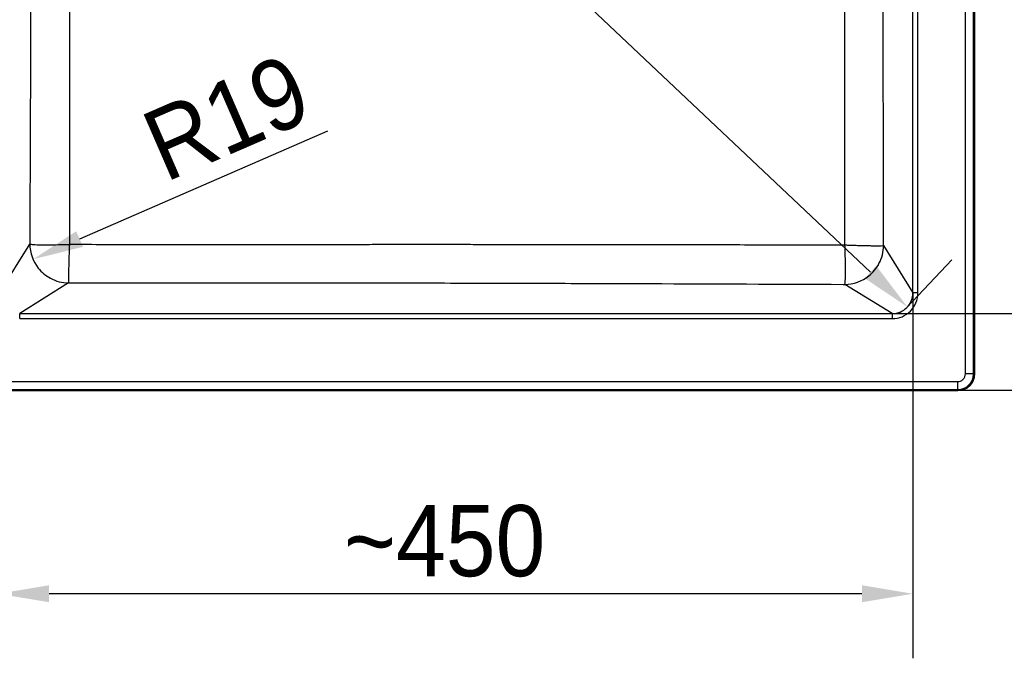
# Model space of a CAD drawing. Header units: millimetres. Extents: x 0 to 2100, y 0 to 2970.
# Tile 4 of 8: x 901 to 1385, y 1354 to 1668. Entities that reach past the tile are written whole.
import ezdxf

# ---------------------------------------------------------------- set-up
doc = ezdxf.new("R2010")
doc.units = ezdxf.units.MM
doc.header["$LTSCALE"] = 10
for name, color, linetype, lineweight in [('Dimensions(ISO)', 7, 'Continuous', 25), ('Visible Edges(ISO)', 7, 'Continuous', 50), ('Visible Tangent Edges(ISO)', 7, 'Continuous', 25)]:
    doc.layers.add(name, color=color, linetype=linetype, lineweight=lineweight)
doc.styles.add('Text_3.5mm', font='arial.ttf', dxfattribs={"width": 0.9})
doc.dimstyles.new('KS-STANDARD', dxfattribs={"dimscale": 10, "dimtxt": 3.5, "dimasz": 2.5, "dimexe": 3.175, "dimexo": 0, "dimgap": 0.8, "dimtad": 1, "dimdec": 1, "dimrnd": 1e-08, "dimtxsty": 'Text_3.5mm', "dimcen": 0.09, "dimdle": 10, "dimclrd": 7, "dimclre": 7, "dimclrt": 7, "dimadec": 0, "dimazin": 2, "dimtfac": 0.714286, "dimtdec": 4, "dimtmove": 0, "dimatfit": 3, "dimfxl": 1, "dimtolj": 1, "dimlwd": 25, "dimlwe": 25, "dimarcsym": 0})

# ---------------------------------------------------------------- blocks, each defined once
blk = doc.blocks.new('*D6')
at = {"layer": 'Defpoints', "color": 0, "linetype": 'Continuous', "transparency": 16777216}
for p in [(890.16, 1562.24), (1340.15, 1533.39), (890.16, 1385.43)]:
    blk.add_point(p, dxfattribs=at)
at = {"layer": 'Dimensions(ISO)', "color": 7, "linetype": 'Continuous', "lineweight": 25, "transparency": 16777216}
for p, q in [((890.16, 1562.24), (890.16, 1353.68)), ((1340.15, 1533.39), (1340.15, 1353.68)), ((1315.15, 1385.43), (915.16, 1385.43))]:
    blk.add_line(p, q, dxfattribs=at)
at = {"layer": 'Dimensions(ISO)', "color": 7, "linetype": 'Continuous', "transparency": 16777216}
for points in [[(915.16, 1389.6), (915.16, 1381.26), (890.16, 1385.43)], [(1315.15, 1389.6), (1315.15, 1381.26), (1340.15, 1385.43)]]:
    blk.add_solid(points, dxfattribs=at)
at = {"layer": 'Dimensions(ISO)', "color": 7, "linetype": 'Continuous', "lineweight": 25, "transparency": 16777216, "insert": (1060.2, 1411.3), "char_height": 35, "attachment_point": 4, "style": 'Text_3.5mm'}
blk.add_mtext('\\A1;\\fArial|b0|i0;\\H35.0000;~450', dxfattribs=at)
blk = doc.blocks.new('*D7')
at = {"layer": 'Defpoints', "color": 0, "linetype": 'Continuous', "transparency": 16777216}
for p in [(1362.35, 1985.56), (1540.1, 1985.56), (1362.35, 1485.56)]:
    blk.add_point(p, dxfattribs=at)
at = {"layer": 'Dimensions(ISO)', "color": 7, "linetype": 'Continuous', "lineweight": 25, "transparency": 16777216}
for p, q in [((1362.35, 1985.56), (1571.85, 1985.56)), ((1540.1, 1510.56), (1540.1, 1960.56)), ((1362.35, 1485.56), (1571.85, 1485.56))]:
    blk.add_line(p, q, dxfattribs=at)
at = {"layer": 'Dimensions(ISO)', "color": 7, "linetype": 'Continuous', "transparency": 16777216}
for points in [[(1535.94, 1960.56), (1544.27, 1960.56), (1540.1, 1985.56)], [(1535.94, 1510.56), (1544.27, 1510.56), (1540.1, 1485.56)]]:
    blk.add_solid(points, dxfattribs=at)
at = {"layer": 'Dimensions(ISO)', "color": 7, "linetype": 'Continuous', "lineweight": 25, "transparency": 16777216, "insert": (1514.23, 1700.81), "char_height": 35, "attachment_point": 4, "rotation": 90, "style": 'Text_3.5mm'}
blk.add_mtext('\\A1;500', dxfattribs=at)
blk = doc.blocks.new('*D9')
at = {"layer": 'Defpoints', "color": 0, "linetype": 'Continuous', "transparency": 16777216}
for p in [(924.93, 1557.64), (907.23, 1549.95)]:
    blk.add_point(p, dxfattribs=at)
at = {"layer": 'Dimensions(ISO)', "color": 7, "linetype": 'Continuous', "lineweight": 25, "transparency": 16777216}
blk.add_line((1052.21, 1612.93), (930.16, 1559.91), dxfattribs=at)
at = {"layer": 'Dimensions(ISO)', "color": 7, "linetype": 'Continuous', "transparency": 16777216}
blk.add_solid([(928.5, 1563.73), (931.82, 1556.09), (907.23, 1549.95)], dxfattribs=at)
at = {"layer": 'Dimensions(ISO)', "color": 7, "linetype": 'Continuous', "lineweight": 25, "transparency": 16777216, "insert": (965.47, 1603.46), "char_height": 35, "attachment_point": 4, "rotation": 23.4802, "style": 'Text_3.5mm'}
blk.add_mtext('\\A1;R19', dxfattribs=at)
blk = doc.blocks.new('*D10')
at = {"layer": 'Defpoints', "color": 0, "linetype": 'Continuous', "transparency": 16777216}
for p in [(1330.02, 1947.86), (1330.02, 1523.26), (1446.09, 1523.26)]:
    blk.add_point(p, dxfattribs=at)
at = {"layer": 'Dimensions(ISO)', "color": 7, "linetype": 'Continuous', "lineweight": 25, "transparency": 16777216}
for p, q in [((1330.02, 1947.86), (1477.84, 1947.86)), ((1446.09, 1922.86), (1446.09, 1548.26)), ((1330.02, 1523.26), (1477.84, 1523.26))]:
    blk.add_line(p, q, dxfattribs=at)
at = {"layer": 'Dimensions(ISO)', "color": 7, "linetype": 'Continuous', "transparency": 16777216}
for points in [[(1441.92, 1922.86), (1450.25, 1922.86), (1446.09, 1947.86)], [(1441.92, 1548.26), (1450.25, 1548.26), (1446.09, 1523.26)]]:
    blk.add_solid(points, dxfattribs=at)
at = {"layer": 'Dimensions(ISO)', "color": 7, "linetype": 'Continuous', "lineweight": 25, "transparency": 16777216, "insert": (1420.22, 1687.81), "char_height": 35, "attachment_point": 4, "rotation": 90, "style": 'Text_3.5mm'}
blk.add_mtext('\\A1;\\fArial|b0|i0;\\H35.0000;~425', dxfattribs=at)
blk = doc.blocks.new('*D14')
at = {"layer": 'Defpoints', "color": 0, "linetype": 'Continuous', "transparency": 16777216}
for p in [(893.49, 1944.92), (1337.21, 1526.2), (1337.5, 1526.51)]:
    blk.add_point(p, dxfattribs=at)
at = {"layer": 'Dimensions(ISO)', "color": 7, "linetype": 'Continuous', "lineweight": 25, "transparency": 16777216}
for p, q in [((893.49, 1944.92), (915.57, 1968.31)), ((911.96, 1928.06), (1319.31, 1543.66)), ((1337.21, 1526.2), (1359.29, 1549.6))]:
    blk.add_line(p, q, dxfattribs=at)
at = {"layer": 'Dimensions(ISO)', "color": 7, "linetype": 'Continuous', "transparency": 16777216}
for points in [[(914.82, 1931.09), (909.1, 1925.03), (893.78, 1945.22)], [(1322.17, 1546.69), (1316.46, 1540.63), (1337.5, 1526.51)]]:
    blk.add_solid(points, dxfattribs=at)
at = {"layer": 'Dimensions(ISO)', "color": 7, "linetype": 'Continuous', "lineweight": 25, "transparency": 16777216, "insert": (1098.79, 1787.33), "char_height": 35, "attachment_point": 4, "rotation": 316.6604, "style": 'Text_3.5mm'}
blk.add_mtext('\\A1;\\fArial|b0|i0;\\H35.0000;~610', dxfattribs=at)

msp = doc.modelspace()

# ---------------------------------------------------------------- linework, layer by layer
at = {"layer": 'Visible Edges(ISO)'}
for p, q in [((1370.353, 1977.559), (1370.353, 1493.559)), ((1362.353, 1485.559), (408.353, 1485.559))]:
    msp.add_line(p, q, dxfattribs=at)
msp.add_arc((1362.353, 1493.559), 8, 270, 0, dxfattribs=at)
at = {"layer": 'Visible Tangent Edges(ISO)'}
for p, q in [((1366.064, 1493.559), (1366.064, 1977.559)), ((1370.054, 1493.559), (1370.054, 1977.559)), ((1340.153, 1533.392), (1340.153, 1937.726)), ((1342.644, 1533.392), (1342.644, 1937.726)), ((890.553, 1533.385), (905.629, 1557.459)), ((1325.786, 1556.718), (1340.153, 1533.392)), ((924.756, 1538.337), (900.679, 1523.259)), ((1330.02, 1523.259), (1306.697, 1537.625)), ((1342.644, 1533.392), (1340.153, 1533.392)), ((900.679, 1520.768), (900.679, 1523.259)), ((900.679, 1523.259), (1330.02, 1523.259)), ((1330.02, 1523.259), (1330.02, 1520.768)), ((900.679, 1520.768), (1330.02, 1520.768)), ((1370.054, 1493.559), (1366.064, 1493.559)), ((1370.054, 1493.559), (1370.353, 1493.559)), ((408.353, 1489.848), (1362.353, 1489.848)), ((1362.353, 1485.858), (1362.353, 1489.848)), ((408.353, 1485.858), (1362.353, 1485.858)), ((1362.353, 1485.559), (1362.353, 1485.858))]:
    msp.add_line(p, q, dxfattribs=at)
msp.add_arc((1362.353, 1493.559), 7.701, 270, 0, dxfattribs=at)
for points, knots in [([(925.127, 1913.81), (925.144, 1905.982), (925.158, 1898.516), (925.17, 1891.728), (925.175, 1888.334), (925.18, 1885.006), (925.185, 1881.85), (925.187, 1880.273), (925.189, 1878.69), (925.19, 1877.201), (925.191, 1875.712), (925.195, 1874.17), (925.196, 1872.731), (925.197, 1871.608), (925.199, 1870.48), (925.2, 1869.358), (925.202, 1867.206), (925.204, 1865.107), (925.205, 1863.063), (925.207, 1860.709), (925.208, 1858.374), (925.209, 1856.154), (925.212, 1850.999), (925.213, 1846.022), (925.212, 1841.411), (925.211, 1835.528), (925.208, 1830.015), (925.203, 1824.867), (925.201, 1821.946), (925.197, 1819.141), (925.194, 1816.453), (925.189, 1812.74), (925.183, 1809.147), (925.177, 1805.772), (925.175, 1804.703), (925.173, 1803.641), (925.17, 1802.591), (925.166, 1800.33), (925.161, 1798.125), (925.156, 1796.022), (925.144, 1790.467), (925.13, 1785.239), (925.117, 1780.283), (925.101, 1774.252), (925.086, 1768.625), (925.074, 1763.306), (925.07, 1761.5), (925.066, 1759.709), (925.062, 1757.936), (925.056, 1754.955), (925.051, 1752.024), (925.047, 1749.151), (925.041, 1744.57), (925.038, 1740.066), (925.038, 1735.559), (925.038, 1731.052), (925.041, 1726.581), (925.047, 1721.967), (925.051, 1719.067), (925.056, 1716.161), (925.062, 1713.182), (925.066, 1711.422), (925.07, 1709.637), (925.074, 1707.812), (925.085, 1702.898), (925.099, 1697.884), (925.113, 1692.455), (925.114, 1691.916), (925.116, 1691.376), (925.117, 1690.834), (925.123, 1688.645), (925.129, 1686.42), (925.135, 1684.085), (925.142, 1681.171), (925.149, 1678.243), (925.156, 1675.096), (925.161, 1672.951), (925.166, 1670.769), (925.17, 1668.526), (925.179, 1664.186), (925.187, 1659.62), (925.194, 1654.665), (925.197, 1651.949), (925.201, 1649.154), (925.203, 1646.251), (925.208, 1641.121), (925.211, 1635.657), (925.212, 1629.707), (925.212, 1627.424), (925.212, 1625.123), (925.212, 1622.697), (925.212, 1620.001), (925.211, 1617.282), (925.209, 1614.412), (925.207, 1610.348), (925.204, 1606.179), (925.2, 1601.759), (925.199, 1600.652), (925.197, 1599.529), (925.196, 1598.387), (925.19, 1592.486), (925.181, 1586.265), (925.17, 1579.39), (925.164, 1575.952), (925.157, 1572.433), (925.15, 1568.733), (925.143, 1565.033), (925.135, 1561.222), (925.127, 1557.308)], [0, 0, 0, 0, 0.03125, 0.03125, 0.03125, 0.046875, 0.046875, 0.046875, 0.0546875, 0.0546875, 0.0546875, 0.0625, 0.0625, 0.0625, 0.0685932, 0.0685932, 0.0685932, 0.0802893, 0.0802893, 0.0802893, 0.09375, 0.09375, 0.09375, 0.125, 0.125, 0.125, 0.1648717, 0.1648717, 0.1648717, 0.1875, 0.1875, 0.1875, 0.21875, 0.21875, 0.21875, 0.2286554, 0.2286554, 0.2286554, 0.25, 0.25, 0.25, 0.3063824, 0.3063824, 0.3063824, 0.375, 0.375, 0.375, 0.3983055, 0.3983055, 0.3983055, 0.4375, 0.4375, 0.4375, 0.5, 0.5, 0.5, 0.5625, 0.5625, 0.5625, 0.6017916, 0.6017916, 0.6017916, 0.625, 0.625, 0.625, 0.6875, 0.6875, 0.6875, 0.6937, 0.6937, 0.6937, 0.71875, 0.71875, 0.71875, 0.75, 0.75, 0.75, 0.771292, 0.771292, 0.771292, 0.8125, 0.8125, 0.8125, 0.8350873, 0.8350873, 0.8350873, 0.875, 0.875, 0.875, 0.8903153, 0.8903153, 0.8903153, 0.9073432, 0.9073432, 0.9073432, 0.9314566, 0.9314566, 0.9314566, 0.9375, 0.9375, 0.9375, 0.96875, 0.96875, 0.96875, 0.984375, 0.984375, 0.984375, 1, 1, 1, 1]), ([(905.629, 1913.659), (905.63, 1913.391), (905.631, 1913.123), (905.695, 1898.058), (905.816, 1868.472), (905.956, 1831.494), (906.052, 1801.93), (906.111, 1779.786), (906.151, 1757.665), (906.165, 1735.559), (906.151, 1713.453), (906.111, 1691.332), (906.052, 1669.188), (905.956, 1639.624), (905.816, 1602.646), (905.695, 1573.06), (905.631, 1557.994), (905.63, 1557.727), (905.629, 1557.459)], [0, 0, 0, 0, 0.002256, 0.002256, 0.1269435, 0.2515438, 0.3137795, 0.3759394, 0.4380064, 0.5, 0.5619936, 0.6240606, 0.6862205, 0.7484562, 0.8730565, 0.997744, 0.997744, 1, 1, 1, 1]), ([(1306.76, 1557.019), (1306.751, 1566.173), (1306.743, 1575.198), (1306.736, 1583.846), (1306.732, 1588.169), (1306.729, 1592.518), (1306.726, 1596.695), (1306.724, 1598.783), (1306.723, 1600.867), (1306.721, 1602.947), (1306.72, 1605.027), (1306.719, 1607.148), (1306.717, 1609.175), (1306.716, 1611.202), (1306.715, 1613.225), (1306.714, 1615.245), (1306.712, 1617.265), (1306.711, 1619.327), (1306.71, 1621.296), (1306.709, 1623.265), (1306.708, 1625.23), (1306.707, 1627.193), (1306.706, 1629.155), (1306.705, 1631.16), (1306.704, 1633.072), (1306.702, 1637.489), (1306.7, 1641.917), (1306.698, 1646.265), (1306.697, 1649.449), (1306.696, 1652.59), (1306.695, 1655.651), (1306.694, 1657.461), (1306.694, 1659.268), (1306.693, 1661.074), (1306.692, 1663.071), (1306.692, 1665.097), (1306.691, 1667.046), (1306.69, 1669.71), (1306.69, 1672.384), (1306.689, 1675.049), (1306.689, 1675.722), (1306.689, 1676.39), (1306.688, 1677.046), (1306.687, 1683.916), (1306.686, 1690.843), (1306.685, 1697.404), (1306.684, 1700.684), (1306.684, 1704.012), (1306.683, 1707.238), (1306.683, 1708.85), (1306.683, 1710.479), (1306.683, 1712.076), (1306.683, 1713.672), (1306.683, 1715.305), (1306.683, 1716.864), (1306.682, 1723.1), (1306.682, 1729.324), (1306.682, 1735.559)], [0, 0, 0, 0, 0.125, 0.125, 0.125, 0.1875, 0.1875, 0.1875, 0.21875, 0.21875, 0.21875, 0.25, 0.25, 0.25, 0.28125, 0.28125, 0.28125, 0.3125, 0.3125, 0.3125, 0.34375, 0.34375, 0.34375, 0.375, 0.375, 0.375, 0.4471533, 0.4471533, 0.4471533, 0.5, 0.5, 0.5, 0.53125, 0.53125, 0.53125, 0.5658058, 0.5658058, 0.5658058, 0.6130659, 0.6130659, 0.6130659, 0.625, 0.625, 0.625, 0.75, 0.75, 0.75, 0.8125, 0.8125, 0.8125, 0.84375, 0.84375, 0.84375, 0.875, 0.875, 0.875, 1, 1, 1, 1]), ([(1325.786, 1556.718), (1325.785, 1556.996), (1325.784, 1557.274), (1325.714, 1587.218), (1325.657, 1616.889), (1325.58, 1676.226), (1325.559, 1705.892), (1325.559, 1735.559)], [0, 0, 0, 0, 0.0046673, 0.0046673, 0.5024187, 0.5024187, 1, 1, 1, 1]), ([(905.629, 1557.459), (905.662, 1553.131), (907.163, 1548.957), (909.839, 1545.604), (911.453, 1543.58), (913.534, 1541.845), (915.818, 1540.621), (918.549, 1539.156), (921.623, 1538.36), (924.756, 1538.337)], [0.00000001, 0.00000001, 0.00000001, 0.00000001, 0.43001615, 0.43001615, 0.43001615, 0.68953466, 0.68953466, 0.68953466, 1, 1, 1, 1]), ([(905.629, 1557.459), (905.843, 1557.352), (906.458, 1557.27), (907.464, 1557.207), (908.456, 1557.144), (909.83, 1557.098), (911.887, 1557.082), (913.454, 1557.069), (915.429, 1557.075), (918.019, 1557.119), (918.094, 1557.121), (918.211, 1557.123), (918.244, 1557.123), (920.376, 1557.161), (922.056, 1557.208), (923.2, 1557.243), (924.343, 1557.278), (924.973, 1557.302), (925.127, 1557.308)], [0, 0, 0, 0, 0.18136782, 0.18136782, 0.18136782, 0.35999434, 0.35999434, 0.35999434, 0.49609375, 0.49609375, 0.49609375, 0.5, 0.5, 0.5, 0.75, 0.75, 0.75, 1, 1, 1, 1]), ([(925.127, 1557.308), (925.107, 1556.788), (925.085, 1556.18), (925.06, 1555.479), (925.047, 1555.128), (925.034, 1554.755), (925.021, 1554.359), (925.014, 1554.161), (925.007, 1553.958), (925, 1553.749), (924.996, 1553.644), (924.993, 1553.539), (924.989, 1553.431), (924.987, 1553.378), (924.985, 1553.324), (924.984, 1553.269), (924.983, 1553.242), (924.982, 1553.215), (924.981, 1553.188), (924.98, 1553.174), (924.98, 1553.16), (924.98, 1553.147), (924.979, 1553.14), (924.979, 1553.133), (924.979, 1553.126), (924.979, 1553.119), (924.978, 1553.112), (924.977, 1553.057), (924.947, 1552.154), (924.921, 1551.332), (924.898, 1550.581), (924.831, 1548.382), (924.791, 1546.787), (924.763, 1545.501), (924.754, 1545.106), (924.747, 1544.742), (924.74, 1544.404), (924.718, 1543.26), (924.706, 1542.401), (924.698, 1541.682), (924.691, 1541.065), (924.689, 1540.557), (924.691, 1540.119), (924.691, 1539.895), (924.693, 1539.691), (924.696, 1539.504), (924.705, 1538.95), (924.722, 1538.519), (924.756, 1538.337)], [0, 0, 0, 0, 0.25, 0.25, 0.25, 0.375, 0.375, 0.375, 0.4375, 0.4375, 0.4375, 0.46875, 0.46875, 0.46875, 0.484375, 0.484375, 0.484375, 0.4921875, 0.4921875, 0.4921875, 0.4960937, 0.4960937, 0.4960937, 0.4980469, 0.4980469, 0.4980469, 0.5, 0.5, 0.5, 0.5318232, 0.5318232, 0.5318232, 0.625, 0.625, 0.625, 0.6535534, 0.6535534, 0.6535534, 0.75, 0.75, 0.75, 0.8327824, 0.8327824, 0.8327824, 0.875, 0.875, 0.875, 1, 1, 1, 1]), ([(925.127, 1557.308), (936.896, 1557.306), (948.388, 1557.303), (959.827, 1557.301), (964.19, 1557.3), (968.536, 1557.299), (972.886, 1557.298), (979.942, 1557.297), (987.01, 1557.295), (994.183, 1557.295), (997.082, 1557.295), (999.959, 1557.295), (1002.903, 1557.295), (1005.847, 1557.294), (1008.746, 1557.294), (1011.731, 1557.295), (1014.707, 1557.295), (1017.632, 1557.295), (1020.669, 1557.295), (1020.679, 1557.295), (1020.689, 1557.295), (1020.699, 1557.295), (1022.223, 1557.295), (1023.746, 1557.296), (1025.269, 1557.296), (1026.998, 1557.296), (1028.706, 1557.296), (1030.469, 1557.297), (1033.364, 1557.297), (1036.229, 1557.298), (1039.185, 1557.298), (1042.355, 1557.299), (1045.491, 1557.3), (1048.776, 1557.3), (1050.418, 1557.301), (1052.062, 1557.301), (1053.707, 1557.301), (1055.543, 1557.302), (1057.348, 1557.302), (1059.238, 1557.303), (1060.736, 1557.303), (1062.238, 1557.303), (1063.742, 1557.304), (1065.307, 1557.304), (1066.836, 1557.304), (1068.44, 1557.305), (1068.578, 1557.305), (1068.716, 1557.305), (1068.856, 1557.305), (1070.612, 1557.305), (1072.371, 1557.306), (1074.134, 1557.306), (1075.896, 1557.306), (1077.61, 1557.307), (1079.431, 1557.307), (1081.451, 1557.307), (1083.486, 1557.307), (1085.509, 1557.308), (1087.175, 1557.308), (1088.821, 1557.308), (1090.555, 1557.308), (1093.247, 1557.308), (1095.956, 1557.309), (1098.65, 1557.309), (1101.617, 1557.309), (1104.752, 1557.309), (1107.871, 1557.308), (1109.869, 1557.308), (1111.831, 1557.308), (1113.892, 1557.308), (1114.65, 1557.307), (1115.411, 1557.307), (1116.173, 1557.307), (1119.553, 1557.307), (1122.976, 1557.306), (1126.46, 1557.305), (1128.595, 1557.304), (1130.787, 1557.303), (1132.985, 1557.302), (1135.184, 1557.301), (1137.36, 1557.3), (1139.62, 1557.299), (1147.413, 1557.295), (1155.435, 1557.29), (1163.86, 1557.282), (1165.209, 1557.281), (1166.569, 1557.28), (1167.94, 1557.279), (1177.869, 1557.269), (1188.184, 1557.257), (1199.014, 1557.242), (1203.121, 1557.236), (1207.288, 1557.23), (1211.514, 1557.224), (1212.86, 1557.222), (1214.211, 1557.219), (1215.569, 1557.217), (1221.191, 1557.208), (1226.96, 1557.198), (1232.761, 1557.187), (1244.362, 1557.166), (1256.536, 1557.14), (1268.843, 1557.112), (1271.92, 1557.105), (1275.051, 1557.098), (1278.172, 1557.091), (1281.292, 1557.083), (1284.482, 1557.076), (1287.606, 1557.068), (1293.855, 1557.052), (1300.24, 1557.036), (1306.76, 1557.019)], [0, 0, 0, 0, 0.125, 0.125, 0.125, 0.1726752, 0.1726752, 0.1726752, 0.25, 0.25, 0.25, 0.28125, 0.28125, 0.28125, 0.3125, 0.3125, 0.3125, 0.3436475, 0.3436475, 0.3436475, 0.34375, 0.34375, 0.34375, 0.359375, 0.359375, 0.359375, 0.3771136, 0.3771136, 0.3771136, 0.40625, 0.40625, 0.40625, 0.4375, 0.4375, 0.4375, 0.453125, 0.453125, 0.453125, 0.4705516, 0.4705516, 0.4705516, 0.484375, 0.484375, 0.484375, 0.4987604, 0.4987604, 0.4987604, 0.5, 0.5, 0.5, 0.515625, 0.515625, 0.515625, 0.5312429, 0.5312429, 0.5312429, 0.5485652, 0.5485652, 0.5485652, 0.5628361, 0.5628361, 0.5628361, 0.5849818, 0.5849818, 0.5849818, 0.609375, 0.609375, 0.609375, 0.625, 0.625, 0.625, 0.6307499, 0.6307499, 0.6307499, 0.65625, 0.65625, 0.65625, 0.671875, 0.671875, 0.671875, 0.6875, 0.6875, 0.6875, 0.7413721, 0.7413721, 0.7413721, 0.75, 0.75, 0.75, 0.8125, 0.8125, 0.8125, 0.8362044, 0.8362044, 0.8362044, 0.84375, 0.84375, 0.84375, 0.875, 0.875, 0.875, 0.9375, 0.9375, 0.9375, 0.953125, 0.953125, 0.953125, 0.96875, 0.96875, 0.96875, 1, 1, 1, 1]), ([(1306.697, 1537.625), (1306.796, 1537.839), (1306.869, 1538.45), (1306.925, 1539.449), (1306.979, 1540.434), (1307.017, 1541.798), (1307.024, 1543.845), (1307.027, 1544.645), (1307.024, 1545.552), (1307.014, 1546.596), (1307.009, 1547.118), (1307.003, 1547.673), (1306.994, 1548.267), (1306.989, 1548.564), (1306.984, 1548.87), (1306.979, 1549.186), (1306.976, 1549.344), (1306.973, 1549.505), (1306.97, 1549.668), (1306.968, 1549.783), (1306.966, 1549.887), (1306.963, 1550.026), (1306.962, 1550.085), (1306.96, 1550.143), (1306.96, 1550.165), (1306.916, 1552.288), (1306.866, 1553.963), (1306.828, 1555.102), (1306.818, 1555.419), (1306.808, 1555.696), (1306.8, 1555.935), (1306.792, 1556.172), (1306.784, 1556.371), (1306.779, 1556.532), (1306.77, 1556.777), (1306.764, 1556.935), (1306.761, 1557.007), (1306.761, 1557.011), (1306.761, 1557.015), (1306.76, 1557.019)], [0, 0, 0, 0, 0.1813572, 0.1813572, 0.1813572, 0.3602051, 0.3602051, 0.3602051, 0.4301026, 0.4301026, 0.4301026, 0.4650513, 0.4650513, 0.4650513, 0.4825256, 0.4825256, 0.4825256, 0.4912628, 0.4912628, 0.4912628, 0.4974237, 0.4974237, 0.4974237, 0.5, 0.5, 0.5, 0.75, 0.75, 0.75, 0.8195773, 0.8195773, 0.8195773, 0.8887966, 0.8887966, 0.8887966, 0.9942741, 0.9942741, 0.9942741, 1, 1, 1, 1]), ([(1306.697, 1537.625), (1311.016, 1537.658), (1315.181, 1539.156), (1318.528, 1541.825), (1320.555, 1543.441), (1322.291, 1545.525), (1323.515, 1547.813), (1324.971, 1550.535), (1325.762, 1553.597), (1325.786, 1556.718)], [0, 0, 0, 0, 0.42991736, 0.42991736, 0.42991736, 0.69021799, 0.69021799, 0.69021799, 0.99999999, 0.99999999, 0.99999999, 0.99999999]), ([(1306.76, 1557.019), (1307.279, 1556.999), (1307.888, 1556.976), (1308.59, 1556.95), (1308.941, 1556.937), (1309.315, 1556.924), (1309.712, 1556.91), (1309.911, 1556.903), (1310.115, 1556.896), (1310.325, 1556.889), (1310.43, 1556.886), (1310.536, 1556.882), (1310.644, 1556.879), (1310.698, 1556.877), (1310.752, 1556.875), (1310.807, 1556.873), (1310.834, 1556.872), (1310.861, 1556.871), (1310.889, 1556.87), (1310.902, 1556.87), (1310.916, 1556.869), (1310.93, 1556.869), (1310.937, 1556.869), (1310.944, 1556.869), (1310.951, 1556.868), (1310.957, 1556.868), (1310.964, 1556.868), (1311.02, 1556.866), (1311.927, 1556.836), (1312.752, 1556.81), (1313.505, 1556.788), (1315.721, 1556.723), (1317.319, 1556.687), (1318.608, 1556.662), (1319, 1556.655), (1319.362, 1556.648), (1319.699, 1556.643), (1320.845, 1556.625), (1321.704, 1556.617), (1322.424, 1556.614), (1323.045, 1556.611), (1323.557, 1556.613), (1323.999, 1556.619), (1324.219, 1556.622), (1324.421, 1556.626), (1324.607, 1556.631), (1325.164, 1556.647), (1325.601, 1556.673), (1325.786, 1556.718)], [0.00000006, 0.00000006, 0.00000006, 0.00000006, 0.25, 0.25, 0.25, 0.375, 0.375, 0.375, 0.4375, 0.4375, 0.4375, 0.46875, 0.46875, 0.46875, 0.484375, 0.484375, 0.484375, 0.4921875, 0.4921875, 0.4921875, 0.49609375, 0.49609375, 0.49609375, 0.49804688, 0.49804688, 0.49804688, 0.5, 0.5, 0.5, 0.53169788, 0.53169788, 0.53169788, 0.625, 0.625, 0.625, 0.65339795, 0.65339795, 0.65339795, 0.75, 0.75, 0.75, 0.83339696, 0.83339696, 0.83339696, 0.875, 0.875, 0.875, 1, 1, 1, 1]), ([(924.756, 1538.337), (925.023, 1538.337), (925.29, 1538.338), (941.394, 1538.368), (957.233, 1538.391), (988.908, 1538.417), (1004.744, 1538.42), (1036.417, 1538.408), (1052.255, 1538.392), (1083.935, 1538.343), (1099.779, 1538.311), (1131.47, 1538.234), (1147.318, 1538.189), (1179.019, 1538.092), (1194.871, 1538.04), (1242.439, 1537.874), (1274.151, 1537.754), (1306.139, 1537.627), (1306.418, 1537.626), (1306.697, 1537.625)], [0, 0, 0, 0, 0.0020948, 0.0020948, 0.1264662, 0.1264662, 0.2507916, 0.2507916, 0.3751394, 0.3751394, 0.4995606, 0.4995606, 0.6240497, 0.6240497, 0.7485998, 0.7485998, 0.997808, 0.997808, 1, 1, 1, 1]), ([(1330.02, 1520.768), (1331.673, 1520.768), (1333.325, 1521.091), (1336.385, 1522.348), (1337.79, 1523.282), (1340.13, 1525.622), (1341.064, 1527.027), (1342.321, 1530.087), (1342.644, 1531.739), (1342.644, 1533.392)], [0, 0, 0, 0, 0.2498249, 0.2498249, 0.5, 0.5, 0.7501751, 0.7501751, 1, 1, 1, 1]), ([(1330.02, 1523.259), (1331.229, 1523.255), (1332.525, 1523.469), (1333.776, 1523.958), (1333.822, 1523.975), (1333.867, 1523.994), (1333.912, 1524.012), (1335.114, 1524.502), (1336.26, 1525.251), (1337.211, 1526.201), (1338.161, 1527.152), (1338.91, 1528.298), (1339.4, 1529.5), (1339.419, 1529.545), (1339.437, 1529.591), (1339.454, 1529.636), (1339.943, 1530.887), (1340.157, 1532.184), (1340.153, 1533.392)], [0, 0, 0, 0, 0.25, 0.25, 0.25, 0.2590903, 0.2590903, 0.2590903, 0.5, 0.5, 0.5, 0.7409097, 0.7409097, 0.7409097, 0.75, 0.75, 0.75, 1, 1, 1, 1]), ([(1362.353, 1489.848), (1363.167, 1489.848), (1364.087, 1490.15), (1364.788, 1490.759), (1364.853, 1490.815), (1364.916, 1490.874), (1364.977, 1490.935), (1365.699, 1491.658), (1366.064, 1492.674), (1366.064, 1493.559)], [0, 0, 0, 0, 0.4576199, 0.4576199, 0.4576199, 0.5, 0.5, 0.5, 1, 1, 1, 1])]:
    msp.add_open_spline(points, degree=3, knots=knots, dxfattribs=at)

# ---------------------------------------------------------------- dimensions: what is measured, and where the dimension line sits
at = {"layer": 'Dimensions(ISO)', "color": 7, "linetype": 'Continuous', "lineweight": 25}
dim = msp.add_linear_dim(base=(1540.102, 1985.559), p1=(1362.353, 1485.559), p2=(1362.353, 1985.559), angle=90, dimstyle='KS-STANDARD', override={"dimgap": 0.8, "dimdec": 1, "dimtol": 0, "dimlim": 0, "dimtp": 0, "dimtm": 0, "dimtdec": 4, "dimtofl": 0, "dimatfit": 1}, dxfattribs=at)
dim.commit()
dim.dimension.update_dxf_attribs({"geometry": '*D7', "text_midpoint": (1540.102, 1735.559), "dimtype": 160})
for base, p1, p2, angle, picture, middle in [((1337.497, 1526.505), (893.494, 1944.918), (1337.211, 1526.201), 136.66041, '*D14', (1115.639, 1735.864)), ((1446.087, 1523.259), (1330.02, 1947.859), (1330.02, 1523.259), 90, '*D10', (1446.087, 1735.559)), ((890.16, 1385.43), (1340.153, 1533.392), (890.16, 1562.237), 180, '*D6', (1107.775, 1385.43))]:
    dim = msp.add_linear_dim(base=base, p1=p1, p2=p2, angle=angle, text='\\fArial|b0|i0;\\H35.0000;~<>', dimstyle='KS-STANDARD', override={"dimgap": 0.8, "dimdec": 0, "dimtol": 0, "dimlim": 0, "dimtp": 0, "dimtm": 0, "dimtdec": 4, "dimtofl": 0, "dimatfit": 1}, dxfattribs=at)
    dim.commit()
    dim.dimension.update_dxf_attribs({"geometry": picture, "text_midpoint": middle, "dimtype": 160})
dim = msp.add_radius_dim(center=(924.934, 1557.642), mpoint=(907.227, 1549.95), dimstyle='KS-STANDARD', override={"dimgap": 0.8, "dimdec": 0, "dimlfac": 1, "dimcen": 0, "dimtol": 0, "dimlim": 0, "dimtp": 0, "dimtm": 0, "dimtdec": 4, "dimtofl": 0}, dxfattribs=at)
dim.commit()
dim.dimension.update_dxf_attribs({"geometry": '*D9', "text_midpoint": (1010.323, 1594.735), "dimtype": 164})

doc.saveas('drawing.dxf')
